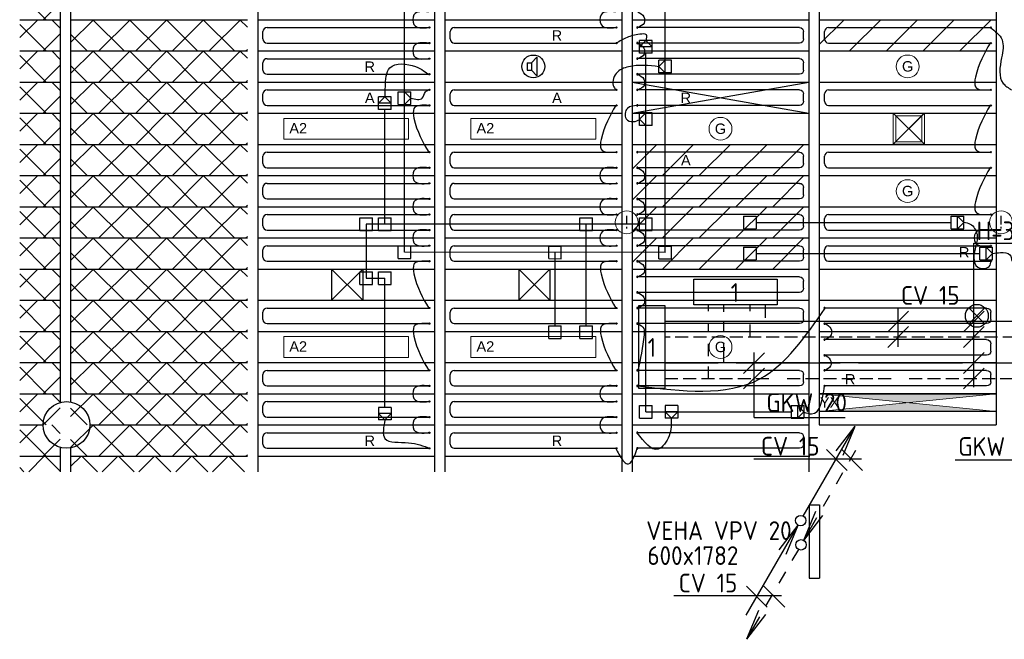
# Model space of a CAD drawing. Extents: x 51386 to 237147, y -567529 to -237881.
# Tile 13 of 16: x 109630 to 119099, y -248702 to -242739. Entities that reach past the tile are written whole.
import ezdxf

# ---------------------------------------------------------------- set-up
doc = ezdxf.new("R2010")
doc.units = 0
doc.header["$LTSCALE"] = 25
for name, pattern in [('2322105', [47, 40, -7]), ('2322106', [47, 5, -2, 5, -2, 5, -2, 5, -2, 5, -2, 5, -7]), ('2322107', [2000, 1000, 1000]), ('2322108', [7, 5, -2])]:
    doc.linetypes.add(name, pattern=pattern)
for name, color, linetype in [('60', 7, 'CONTINUOUS'), ('60-CV', 3, 'CONTINUOUS'), ('60-TXT', 1, 'CONTINUOUS'), ('7KADERHALMOS', 2, 'CONTINUOUS'), ('KP-achterhout', 1, 'CONTINUOUS'), ('KP-bandraster', 5, 'CONTINUOUS'), ('KP-koppelingen', 6, 'CONTINUOUS'), ('KP-leidingen(aanvoer)', 5, 'CONTINUOUS'), ('KP-leidingen(retour)', 1, 'CONTINUOUS'), ('KP-Lucht aanvoer', 6, 'CONTINUOUS'), ('KP-Melders', 3, 'CONTINUOUS'), ('KP-panelen', 1, 'CONTINUOUS'), ('KP-registers', 4, 'CONTINUOUS'), ('KP-slangen', 7, 'CONTINUOUS'), ('KP-tekst', 7, 'CONTINUOUS'), ('SYM-W', 7, 'CONTINUOUS'), ('WL5501--', 130, 'CONTINUOUS'), ('WL5501--_GKW-A', 4, 'CONTINUOUS'), ('WL5502--', 130, 'CONTINUOUS'), ('WL561---_AANVOER', 10, 'CONTINUOUS'), ('WL561---_RETOUR', 10, 'CONTINUOUS')]:
    doc.layers.add(name, color=color, linetype=linetype)
for name, color, linetype, lineweight in [('KP-Aluminium', 8, 'CONTINUOUS', 18), ('KP-Lucht retour', 3, 'CONTINUOUS', 18), ('KP-Registers-nieuw', 3, 'CONTINUOUS', 25), ('KP-Verlichting', 2, 'CONTINUOUS', 18)]:
    doc.layers.add(name, color=color, linetype=linetype, lineweight=lineweight)
doc.styles.add('arial', font='ARIAL.TTF')
doc.styles.add('Cofely vet', font='tahomabd.TTF')
doc.styles.add('ISO', font='ISO.SHX')

# ---------------------------------------------------------------- blocks, each defined once
blk = doc.blocks.new('Register A')
at = {"layer": 'KP-registers', "linetype": 'Continuous'}
for p, q in [((90, 225), (1644, 225)), ((50, 115), (50, 185)), ((90, 75), (1644, 75))]:
    blk.add_line(p, q, dxfattribs=at)
for centre in [(1650, 225), (1650, 75)]:
    blk.add_circle(centre, 6, dxfattribs=at)
for centre, start, end in [((90, 185), 90, 180), ((90, 115), 180, 270)]:
    blk.add_arc(centre, 40, start, end, dxfattribs=at)
blk = doc.blocks.new('A$C707E4CAF')
at = {"layer": 'KP-Verlichting', "linetype": 'Continuous'}
h = blk.add_hatch(color=256, dxfattribs=at)
h.dxf.hatch_style = 1
h.paths.add_polyline_path([(0, 0), (850, -85), (1700, 0)])
h.paths.add_polyline_path([(1700, -170), (850, -85), (0, -170)])
at = {"layer": 'KP-panelen', "linetype": 'Continuous'}
for p, q in [((1700, 0), (0, 0)), ((1700, 0), (0, 0)), ((1700, -170), (0, -170)), ((1700, -170), (0, -170))]:
    blk.add_line(p, q, dxfattribs=at)
at = {"layer": 'KP-Verlichting', "linetype": 'Continuous'}
for p, q in [((0, 0), (1700, -170)), ((0, 0), (1700, -170)), ((0, 0), (0, -170)), ((0, -170), (1700, 0)), ((0, -170), (1700, 0)), ((1700, 0), (1700, -170))]:
    blk.add_line(p, q, dxfattribs=at)
at = {"layer": 'KP-Verlichting', "linetype": 'Continuous', "insert": (99.6, -83.6), "char_height": 100, "attachment_point": 5, "style": 'arial'}
blk.add_mtext('\\A1;YX', dxfattribs=at)
blk = doc.blocks.new('005')
at = {"layer": '60', "color": 1, "linetype": 'Continuous'}
for p, q in [((-2.083, -2.822), (-0.25, -0.433)), ((-1.5, -2.598), (-0.25, -0.433)), ((-1.402, -3.215), (-0.25, -0.433)), ((-2.75, -4.763), (-2.125, -3.681)), ((-4, -6.928), (-3.375, -5.846)), ((-5.25, -9.093), (-4.625, -8.011))]:
    blk.add_line(p, q, dxfattribs=at)
blk.add_circle((0, 0), 0.5, dxfattribs=at)
blk = doc.blocks.new('001')
at = {"layer": '60', "color": 1, "linetype": 'Continuous'}
for p in [(0.25, 0.433), (3.417, 6.704), (4.098, 6.311)]:
    blk.add_line(p, (5.25, 9.093), dxfattribs=at)
blk.add_circle((0, 0), 0.5, dxfattribs=at)
blk = doc.blocks.new('004')
at = {"layer": '60', "color": 1, "linetype": 'Continuous'}
for p, q in [((3.417, 6.704), (5.25, 9.093)), ((4, 6.928), (5.25, 9.093)), ((4.098, 6.311), (5.25, 9.093)), ((2.75, 4.763), (3.375, 5.846)), ((1.5, 2.598), (2.125, 3.681)), ((0.25, 0.433), (0.875, 1.516))]:
    blk.add_line(p, q, dxfattribs=at)
blk.add_circle((0, 0), 0.5, dxfattribs=at)
blk = doc.blocks.new('002')
at = {"layer": '60', "color": 1, "linetype": 'Continuous'}
for p in [(-5.25, -9.093), (-2.083, -2.822), (-1.402, -3.215)]:
    blk.add_line(p, (-0.25, -0.433), dxfattribs=at)
blk.add_circle((0, 0), 0.5, dxfattribs=at)

msp = doc.modelspace()

# ---------------------------------------------------------------- hatches: boundary and pattern name
at = {"layer": 'KP-achterhout', "linetype": 'Continuous'}
h = msp.add_hatch(dxfattribs=at)
h.set_pattern_fill('ANSI31', color=256, scale=2000, style=0)
h.set_pattern_definition([(45, (-32247.88, 32426.83), (-176.7767, 176.7767), [])])
h.paths.add_polyline_path([(119019.6, -242738.7), (117319.6, -242738.7), (117319.6, -243038.7), (119019.6, -243038.7)])
h = msp.add_hatch(dxfattribs=at)
h.set_pattern_fill('ANSI31', color=256, scale=2000, style=0)
h.set_pattern_definition([(45, (-34047.88, 31226.83), (-176.7767, 176.7767), [])])
h.paths.add_polyline_path([(117219.6, -243938.7), (115519.6, -243938.7), (115519.6, -244238.7), (117219.6, -244238.7)])
h = msp.add_hatch(dxfattribs=at)
h.set_pattern_fill('ANSI31', color=256, scale=2000, style=0)
h.set_pattern_definition([(45, (-34047.88, 30926.83), (-176.7767, 176.7767), [])])
h.paths.add_polyline_path([(117219.6, -244238.7), (115519.6, -244238.7), (115519.6, -244538.7), (117219.6, -244538.7)])
h = msp.add_hatch(dxfattribs=at)
h.set_pattern_fill('ANSI31', color=256, scale=2000, style=0)
h.set_pattern_definition([(45, (-34047.88, 30626.83), (-176.7767, 176.7767), [])])
h.paths.add_polyline_path([(117219.6, -244538.7), (115519.6, -244538.7), (115519.6, -244838.7), (117219.6, -244838.7)])
h = msp.add_hatch(dxfattribs=at)
h.set_pattern_fill('ANSI31', color=256, scale=2000, style=0)
h.set_pattern_definition([(45, (-34047.88, 30326.83), (-176.7767, 176.7767), [])])
h.paths.add_polyline_path([(117219.6, -244838.7), (115519.6, -244838.7), (115519.6, -245138.7), (117219.6, -245138.7)])
at = {"layer": 'KP-Aluminium', "linetype": 'Continuous'}
h = msp.add_hatch(dxfattribs=at)
h.set_pattern_fill('ANSI37', color=256, scale=2000, style=0)
h.set_pattern_definition([(45, (-34026.4, 1226.83), (-176.7767, 176.7767), []), (135, (-34026.4, 1226.83), (-176.7767, -176.7767), [])])
h.paths.add_polyline_path([(110019.6, -242438.7), (109629.6, -242438.7), (109629.6, -242738.7), (110019.6, -242738.7)])
h = msp.add_hatch(dxfattribs=at)
h.set_pattern_fill('ANSI37', color=256, scale=2000, style=0)
h.set_pattern_definition([(45, (-34026.4, 926.83), (-176.7767, 176.7767), []), (135, (-34026.4, 926.83), (-176.7767, -176.7767), [])])
h.paths.add_polyline_path([(110019.6, -242738.7), (109629.6, -242738.7), (109629.6, -243038.7), (110019.6, -243038.7)])
h = msp.add_hatch(dxfattribs=at)
h.set_pattern_fill('ANSI37', color=256, scale=2000, style=0)
h.set_pattern_definition([(45, (-37626.4, 326.83), (-176.7767, 176.7767), []), (135, (-37626.4, 326.83), (-176.7767, -176.7767), [])])
h.paths.add_polyline_path([(111819.6, -242738.7), (110119.6, -242738.7), (110119.6, -243038.7), (111819.6, -243038.7)])
h = msp.add_hatch(dxfattribs=at)
h.set_pattern_fill('ANSI37', color=256, scale=2000, style=0)
h.set_pattern_definition([(45, (-34026.4, 626.83), (-176.7767, 176.7767), []), (135, (-34026.4, 626.83), (-176.7767, -176.7767), [])])
h.paths.add_polyline_path([(110019.6, -243038.7), (109629.6, -243038.7), (109629.6, -243338.7), (110019.6, -243338.7)])
h = msp.add_hatch(dxfattribs=at)
h.set_pattern_fill('ANSI37', color=256, scale=2000, style=0)
h.set_pattern_definition([(45, (-37626.4, 26.83), (-176.7767, 176.7767), []), (135, (-37626.4, 26.83), (-176.7767, -176.7767), [])])
h.paths.add_polyline_path([(111819.6, -243038.7), (110119.6, -243038.7), (110119.6, -243338.7), (111819.6, -243338.7)])
h = msp.add_hatch(dxfattribs=at)
h.set_pattern_fill('ANSI37', color=256, scale=2000, style=0)
h.set_pattern_definition([(45, (-34026.4, 326.83), (-176.7767, 176.7767), []), (135, (-34026.4, 326.83), (-176.7767, -176.7767), [])])
h.paths.add_polyline_path([(110019.6, -243338.7), (109629.6, -243338.7), (109629.6, -243638.7), (110019.6, -243638.7)])
h = msp.add_hatch(dxfattribs=at)
h.set_pattern_fill('ANSI37', color=256, scale=2000, style=0)
h.set_pattern_definition([(45, (-37626.4, -273.17), (-176.7767, 176.7767), []), (135, (-37626.4, -273.17), (-176.7767, -176.7767), [])])
h.paths.add_polyline_path([(111819.6, -243338.7), (110119.6, -243338.7), (110119.6, -243638.7), (111819.6, -243638.7)])
h = msp.add_hatch(dxfattribs=at)
h.set_pattern_fill('ANSI37', color=256, scale=2000, style=0)
h.set_pattern_definition([(45, (-34026.4, 26.83), (-176.7767, 176.7767), []), (135, (-34026.4, 26.83), (-176.7767, -176.7767), [])])
h.paths.add_polyline_path([(110019.6, -243638.7), (109629.6, -243638.7), (109629.6, -243938.7), (110019.6, -243938.7)])
h = msp.add_hatch(dxfattribs=at)
h.set_pattern_fill('ANSI37', color=256, scale=2000, style=0)
h.set_pattern_definition([(45, (-37626.4, -573.17), (-176.7767, 176.7767), []), (135, (-37626.4, -573.17), (-176.7767, -176.7767), [])])
h.paths.add_polyline_path([(111819.6, -243638.7), (110119.6, -243638.7), (110119.6, -243938.7), (111819.6, -243938.7)])
h = msp.add_hatch(dxfattribs=at)
h.set_pattern_fill('ANSI37', color=256, scale=2000, style=0)
h.set_pattern_definition([(45, (-34026.4, -273.17), (-176.7767, 176.7767), []), (135, (-34026.4, -273.17), (-176.7767, -176.7767), [])])
h.paths.add_polyline_path([(110019.6, -243938.7), (109629.6, -243938.7), (109629.6, -244238.7), (110019.6, -244238.7)])
h = msp.add_hatch(dxfattribs=at)
h.set_pattern_fill('ANSI37', color=256, scale=2000, style=0)
h.set_pattern_definition([(45, (-37626.4, -873.17), (-176.7767, 176.7767), []), (135, (-37626.4, -873.17), (-176.7767, -176.7767), [])])
h.paths.add_polyline_path([(111819.6, -243938.7), (110119.6, -243938.7), (110119.6, -244238.7), (111819.6, -244238.7)])
h = msp.add_hatch(dxfattribs=at)
h.set_pattern_fill('ANSI37', color=256, scale=2000, style=0)
h.set_pattern_definition([(45, (-34026.4, -573.17), (-176.7767, 176.7767), []), (135, (-34026.4, -573.17), (-176.7767, -176.7767), [])])
h.paths.add_polyline_path([(110019.6, -244238.7), (109629.6, -244238.7), (109629.6, -244538.7), (110019.6, -244538.7)])
h = msp.add_hatch(dxfattribs=at)
h.set_pattern_fill('ANSI37', color=256, scale=2000, style=0)
h.set_pattern_definition([(45, (-37626.4, -1173.17), (-176.7767, 176.7767), []), (135, (-37626.4, -1173.17), (-176.7767, -176.7767), [])])
h.paths.add_polyline_path([(111819.6, -244238.7), (110119.6, -244238.7), (110119.6, -244538.7), (111819.6, -244538.7)])
h = msp.add_hatch(dxfattribs=at)
h.set_pattern_fill('ANSI37', color=256, scale=2000, style=0)
h.set_pattern_definition([(45, (-34026.4, -873.17), (-176.7767, 176.7767), []), (135, (-34026.4, -873.17), (-176.7767, -176.7767), [])])
h.paths.add_polyline_path([(110019.6, -244538.7), (109629.6, -244538.7), (109629.6, -244838.7), (110019.6, -244838.7)])
h = msp.add_hatch(dxfattribs=at)
h.set_pattern_fill('ANSI37', color=256, scale=2000, style=0)
h.set_pattern_definition([(45, (-37626.4, -1473.17), (-176.7767, 176.7767), []), (135, (-37626.4, -1473.17), (-176.7767, -176.7767), [])])
h.paths.add_polyline_path([(111819.6, -244538.7), (110119.6, -244538.7), (110119.6, -244838.7), (111819.6, -244838.7)])
h = msp.add_hatch(dxfattribs=at)
h.set_pattern_fill('ANSI37', color=256, scale=2000, style=0)
h.set_pattern_definition([(45, (-34026.4, -1173.17), (-176.7767, 176.7767), []), (135, (-34026.4, -1173.17), (-176.7767, -176.7767), [])])
h.paths.add_polyline_path([(110019.6, -244838.7), (109629.6, -244838.7), (109629.6, -245138.7), (110019.6, -245138.7)])
h = msp.add_hatch(dxfattribs=at)
h.set_pattern_fill('ANSI37', color=256, scale=2000, style=0)
h.set_pattern_definition([(45, (-37626.4, -1773.17), (-176.7767, 176.7767), []), (135, (-37626.4, -1773.17), (-176.7767, -176.7767), [])])
h.paths.add_polyline_path([(111819.6, -244838.7), (110119.6, -244838.7), (110119.6, -245138.7), (111819.6, -245138.7)])
h = msp.add_hatch(dxfattribs=at)
h.set_pattern_fill('ANSI37', color=256, scale=2000, style=0)
h.set_pattern_definition([(45, (-34026.4, -1473.17), (-176.7767, 176.7767), []), (135, (-34026.4, -1473.17), (-176.7767, -176.7767), [])])
h.paths.add_polyline_path([(110019.6, -245138.7), (109629.6, -245138.7), (109629.6, -245438.7), (110019.6, -245438.7)])
h = msp.add_hatch(dxfattribs=at)
h.set_pattern_fill('ANSI37', color=256, scale=2000, style=0)
h.set_pattern_definition([(45, (-37626.4, -2073.17), (-176.7767, 176.7767), []), (135, (-37626.4, -2073.17), (-176.7767, -176.7767), [])])
h.paths.add_polyline_path([(111819.6, -245138.7), (110119.6, -245138.7), (110119.6, -245438.7), (111819.6, -245438.7)])
h = msp.add_hatch(dxfattribs=at)
h.set_pattern_fill('ANSI37', color=256, scale=2000, style=0)
h.set_pattern_definition([(45, (-34026.4, -1773.17), (-176.7767, 176.7767), []), (135, (-34026.4, -1773.17), (-176.7767, -176.7767), [])])
h.paths.add_polyline_path([(110019.6, -245438.7), (109629.6, -245438.7), (109629.6, -245738.7), (110019.6, -245738.7)])
h = msp.add_hatch(dxfattribs=at)
h.set_pattern_fill('ANSI37', color=256, scale=2000, style=0)
h.set_pattern_definition([(45, (-37626.4, -2373.17), (-176.7767, 176.7767), []), (135, (-37626.4, -2373.17), (-176.7767, -176.7767), [])])
h.paths.add_polyline_path([(111819.6, -245438.7), (110119.6, -245438.7), (110119.6, -245738.7), (111819.6, -245738.7)])
h = msp.add_hatch(dxfattribs=at)
h.set_pattern_fill('ANSI37', color=256, scale=2000, style=0)
h.set_pattern_definition([(45, (-34026.4, -2073.17), (-176.7767, 176.7767), []), (135, (-34026.4, -2073.17), (-176.7767, -176.7767), [])])
h.paths.add_polyline_path([(110019.6, -245738.7), (109629.6, -245738.7), (109629.6, -246038.7), (110019.6, -246038.7)])
h = msp.add_hatch(dxfattribs=at)
h.set_pattern_fill('ANSI37', color=256, scale=2000, style=0)
h.set_pattern_definition([(45, (-37626.4, -2673.17), (-176.7767, 176.7767), []), (135, (-37626.4, -2673.17), (-176.7767, -176.7767), [])])
h.paths.add_polyline_path([(111819.6, -245738.7), (110119.6, -245738.7), (110119.6, -246038.7), (111819.6, -246038.7)])
h = msp.add_hatch(dxfattribs=at)
h.set_pattern_fill('ANSI37', color=256, scale=2000, style=0)
h.set_pattern_definition([(45, (-34026.4, -2373.17), (-176.7767, 176.7767), []), (135, (-34026.4, -2373.17), (-176.7767, -176.7767), [])])
h.paths.add_polyline_path([(110019.6, -246038.7), (109629.6, -246038.7), (109629.6, -246338.7), (110019.6, -246338.7)])
h = msp.add_hatch(dxfattribs=at)
h.set_pattern_fill('ANSI37', color=256, scale=2000, style=0)
h.set_pattern_definition([(45, (-37626.4, -2973.17), (-176.7767, 176.7767), []), (135, (-37626.4, -2973.17), (-176.7767, -176.7767), [])])
h.paths.add_polyline_path([(111819.6, -246038.7), (110119.6, -246038.7), (110119.6, -246338.7), (111819.6, -246338.7)])
h = msp.add_hatch(dxfattribs=at)
h.set_pattern_fill('ANSI37', color=256, scale=2000, style=0)
h.set_pattern_definition([(45, (-34026.4, -2673.17), (-176.7767, 176.7767), []), (135, (-34026.4, -2673.17), (-176.7767, -176.7767), [])])
h.paths.add_polyline_path([(110019.6, -246338.7), (109629.6, -246338.7), (109629.6, -246638.7), (110019.6, -246638.7)])
h = msp.add_hatch(dxfattribs=at)
h.set_pattern_fill('ANSI37', color=256, scale=2000, style=0)
h.set_pattern_definition([(45, (-37626.4, -3273.17), (-176.7767, 176.7767), []), (135, (-37626.4, -3273.17), (-176.7767, -176.7767), [])])
h.paths.add_polyline_path([(111819.6, -246338.7), (110119.6, -246338.7), (110119.6, -246638.7), (111819.6, -246638.7)])
h = msp.add_hatch(dxfattribs=at)
h.set_pattern_fill('ANSI37', color=256, scale=2000, style=0)
h.set_pattern_definition([(45, (-34026.4, -2973.17), (-176.7767, 176.7767), []), (135, (-34026.4, -2973.17), (-176.7767, -176.7767), [])])
h.paths.add_polyline_path([(110019.6, -246638.7), (109629.6, -246638.7), (109629.6, -246938.7), (110019.6, -246938.7)])
h = msp.add_hatch(dxfattribs=at)
h.set_pattern_fill('ANSI37', color=256, scale=2000, style=0)
h.set_pattern_definition([(45, (-37626.4, -3573.17), (-176.7767, 176.7767), []), (135, (-37626.4, -3573.17), (-176.7767, -176.7767), [])])
h.paths.add_polyline_path([(111819.6, -246638.7), (110119.6, -246638.7), (110119.6, -246938.7), (111819.6, -246938.7)])
h = msp.add_hatch(dxfattribs=at)
h.set_pattern_fill('ANSI37', color=256, scale=2000, style=0)
h.set_pattern_definition([(45, (-34026.4, 3026.83), (-176.7767, 176.7767), []), (135, (-34026.4, 3026.83), (-176.7767, -176.7767), [])])
h.paths.add_polyline_path([(110019.6, -246938.7), (109629.6, -246938.7), (109629.6, -247088.7), (110019.6, -247088.7)])
h.paths.add_polyline_path([(111819.6, -246938.7), (110119.6, -246938.7), (110119.6, -247089.1), (111819.6, -247089.1)])

# ---------------------------------------------------------------- linework, layer by layer
at = {"layer": '60', "color": 2, "linetype": 'Continuous'}
for p, q in [((117222, -247406.3), (117222, -248113.5)), ((117322, -247406.3), (117322, -248113.5))]:
    msp.add_line(p, q, dxfattribs=at)
at = {"layer": '60-CV', "color": 7}
for p, q in [((118805.9, -244889.9), (119903.8, -244889.9)), ((118805.9, -246274.2), (118805.9, -244889.9)), ((118177.6, -245543), (117977.6, -245743)), ((118077.6, -245511), (118746.7, -245511)), ((118077.6, -245887.5), (118077.6, -245511)), ((118905.9, -245543), (118705.9, -245743)), ((118177.6, -245693), (117977.6, -245893)), ((118905.9, -245693), (118705.9, -245893)), ((116691.3, -246964.4), (117726.7, -246964.4)), ((117388.4, -246875.9), (117588.4, -247075.9)), ((117536.5, -246875.9), (117736.5, -247075.9)), ((116618.8, -248191.1), (116818.8, -248391.1)), ((116787.2, -248191.1), (116987.2, -248391.1)), ((115921.8, -248279.6), (116957.2, -248279.6))]:
    msp.add_line(p, q, dxfattribs=at)
at = {"layer": '7KADERHALMOS', "linetype": 'Continuous'}
for p, q in [((117222, -247406.3), (117322, -247406.3)), ((117222, -248113.5), (117322, -248113.5))]:
    msp.add_line(p, q, dxfattribs=at)
at = {"layer": 'KP-achterhout', "linetype": 'Continuous'}
for p, q in [((115519.6, -243638.7), (117219.6, -243338.7)), ((115519.6, -243338.9), (117219.6, -243638.7))]:
    msp.add_line(p, q, dxfattribs=at)
at = {"layer": 'KP-bandraster', "linetype": 'Continuous'}
for p, q in [((111919.6, -239588.7), (111919.6, -247089.1)), ((113619.6, -239588.7), (113619.6, -247089.1)), ((113719.6, -239588.7), (113719.6, -247089.1)), ((115419.6, -239588.7), (115419.6, -247089.1)), ((115519.6, -239588.7), (115519.6, -247089.1)), ((119019.6, -239588.7), (119019.6, -246638.7)), ((110019.6, -240255.5), (110019.6, -246421.8)), ((110119.6, -240260.1), (110119.6, -246417.3)), ((117219.6, -240255.5), (117219.6, -247088.7)), ((117319.6, -240260.1), (117319.6, -246638.7)), ((110019.6, -246855.5), (110019.6, -247088.7)), ((110119.6, -246860.1), (110119.6, -247089.1))]:
    msp.add_line(p, q, dxfattribs=at)
msp.add_circle((110079.6, -246638.7), 225, dxfattribs=at)
at = {"layer": 'KP-koppelingen', "linetype": 'Continuous'}
for p, q in [((115590, -243059.9), (115590, -242938.3)), ((115711.7, -242938.3), (115590, -242938.3)), ((115590, -242999.1), (115650.9, -242938.3)), ((115650.9, -242938.3), (115711.7, -242999.1)), ((115711.7, -243059.9), (115711.7, -242938.3)), ((115711.7, -242999.1), (115590, -242999.1)), ((115711.7, -243059.9), (115590, -243059.9)), ((115898.9, -243127.7), (115777.2, -243127.7)), ((115777.2, -243249.3), (115777.2, -243127.7)), ((115838, -243127.7), (115777.2, -243188.5)), ((115838, -243249.3), (115838, -243127.7)), ((115898.8, -243249.3), (115898.9, -243127.7)), ((115777.2, -243188.5), (115838, -243249.3)), ((115898.8, -243249.3), (115777.2, -243249.3)), ((113269.1, -243553.5), (113269.1, -243431.9)), ((113269.1, -243431.9), (113390.7, -243431.9)), ((113329.9, -243553.5), (113329.9, -243431.9)), ((113329.9, -243431.9), (113390.7, -243492.7)), ((113390.7, -243553.5), (113390.7, -243431.9)), ((113081.9, -243601.8), (113081.9, -243480.1)), ((113203.6, -243480.2), (113081.9, -243480.1)), ((113081.9, -243541), (113142.7, -243480.2)), ((113203.5, -243541), (113081.9, -243541)), ((113142.7, -243480.2), (113203.5, -243541)), ((113203.5, -243601.8), (113203.6, -243480.2)), ((113269.1, -243553.5), (113390.7, -243553.5)), ((113390.7, -243492.7), (113329.9, -243553.5)), ((113203.5, -243601.8), (113081.9, -243601.8)), ((115711.7, -243635.6), (115590, -243635.6)), ((115590, -243757.2), (115590, -243635.6)), ((115650.8, -243635.6), (115590, -243696.4)), ((115650.8, -243757.2), (115650.8, -243635.6)), ((115711.6, -243757.2), (115711.7, -243635.6)), ((115590, -243696.4), (115650.8, -243757.2)), ((115711.6, -243757.2), (115590, -243757.2)), ((112900.1, -244766.7), (112900.1, -244645)), ((112900.1, -244645), (113021.8, -244645.1)), ((113021.8, -244766.7), (113021.8, -244645.1)), ((113081.9, -244766.7), (113081.9, -244645.1)), ((113081.9, -244645.1), (113203.5, -244645.1)), ((113203.5, -244766.7), (113203.5, -244645.1)), ((115016.4, -244766.9), (115016.4, -244645.3)), ((115016.4, -244645.3), (115138.1, -244645.3)), ((115138.1, -244766.9), (115138.1, -244645.3)), ((115590, -244767), (115590, -244645.3)), ((115590, -244645.3), (115711.7, -244645.3)), ((115711.6, -244767), (115711.7, -244645.3)), ((116591.8, -244628.4), (116713.4, -244628.4)), ((116591.8, -244628.4), (116591.8, -244750.1)), ((116713.4, -244628.4), (116713.4, -244750.1)), ((118587.8, -244750.1), (118587.8, -244628.4)), ((118587.8, -244628.4), (118709.4, -244628.4)), ((118648.6, -244750.1), (118648.6, -244628.4)), ((118648.6, -244628.4), (118709.4, -244689.2)), ((118709.4, -244689.2), (118648.6, -244750.1)), ((118709.4, -244750), (118709.4, -244628.4)), ((112900.1, -244766.7), (113021.8, -244766.7)), ((113081.9, -244766.7), (113203.5, -244766.7)), ((115016.4, -244766.9), (115138.1, -244766.9)), ((115590, -244767), (115711.6, -244767)), ((116591.8, -244750.1), (116713.4, -244750.1)), ((118587.8, -244750.1), (118709.4, -244750)), ((113269.1, -245038.3), (113269.1, -244916.7)), ((113269.1, -244916.7), (113390.7, -244916.7)), ((113390.7, -245038.3), (113390.7, -244916.7)), ((114717.3, -245038.6), (114717.3, -244917)), ((114717.3, -244917), (114838.9, -244917)), ((114838.9, -245038.7), (114838.9, -244917)), ((115777.2, -245038.7), (115777.2, -244917.1)), ((115777.2, -244917.1), (115898.9, -244917.1)), ((115898.8, -245038.8), (115898.9, -244917.1)), ((116591.8, -244927.5), (116713.4, -244927.5)), ((116591.8, -244927.5), (116591.8, -245049.2)), ((116713.4, -244927.5), (116713.4, -245049.2)), ((118864.5, -245049.2), (118864.5, -244927.5)), ((118864.5, -244927.5), (118986.1, -244927.5)), ((118925.3, -245049.2), (118925.3, -244927.5)), ((118925.3, -244927.5), (118986.1, -244988.3)), ((118986.1, -245049.2), (118986.1, -244927.5)), ((113269.1, -245038.3), (113390.7, -245038.3)), ((114717.3, -245038.6), (114838.9, -245038.7)), ((115777.2, -245038.7), (115898.8, -245038.8)), ((116591.8, -245049.2), (116713.4, -245049.2)), ((118864.5, -245049.2), (118986.1, -245049.2)), ((118986.1, -244988.3), (118925.3, -245049.2)), ((112900.1, -245286.4), (112900.1, -245164.7)), ((112900.1, -245164.7), (113021.8, -245164.7)), ((113021.8, -245286.4), (113021.8, -245164.7)), ((113081.9, -245286.4), (113081.9, -245164.7)), ((113081.9, -245164.7), (113203.5, -245164.7)), ((113203.5, -245286.4), (113203.5, -245164.7)), ((112900.1, -245286.4), (113021.8, -245286.4)), ((113081.9, -245286.4), (113203.5, -245286.4)), ((114717.3, -245808.2), (114717.3, -245686.6)), ((114717.3, -245686.6), (114838.9, -245686.6)), ((114838.9, -245808.2), (114838.9, -245686.6)), ((115016.4, -245808.2), (115016.4, -245686.6)), ((115016.4, -245686.6), (115138.1, -245686.6)), ((115138.1, -245808.2), (115138.1, -245686.6)), ((114717.3, -245808.2), (114838.9, -245808.2)), ((115016.4, -245808.2), (115138.1, -245808.2)), ((113203.5, -246469.5), (113081.9, -246469.5)), ((113081.9, -246469.5), (113081.9, -246591.1)), ((113203.5, -246469.5), (113203.5, -246591.1)), ((115590, -246572.5), (115590, -246450.8)), ((115590, -246450.8), (115711.7, -246450.8)), ((115711.6, -246572.5), (115711.7, -246450.8)), ((115836.7, -246450.8), (115836.6, -246572.5)), ((115958.3, -246450.8), (115836.7, -246450.8)), ((115958.3, -246450.8), (115958.3, -246572.5)), ((117049.4, -246450.8), (117049.3, -246572.5)), ((117049.4, -246450.8), (117171, -246450.9)), ((117110.2, -246450.8), (117110.1, -246572.5)), ((117171, -246511.7), (117110.2, -246450.8)), ((117171, -246450.9), (117171, -246572.5)), ((113203.5, -246530.3), (113081.9, -246530.3)), ((113081.9, -246530.3), (113142.7, -246591.1)), ((113203.5, -246591.1), (113081.9, -246591.1)), ((113142.7, -246591.1), (113203.5, -246530.3)), ((115590, -246572.5), (115711.6, -246572.5)), ((115958.3, -246572.5), (115836.6, -246572.5)), ((115958.3, -246511.7), (115836.7, -246511.6)), ((115836.7, -246511.6), (115897.5, -246572.5)), ((115897.5, -246572.5), (115958.3, -246511.7)), ((117049.3, -246572.5), (117171, -246572.5)), ((117110.1, -246572.5), (117171, -246511.7))]:
    msp.add_line(p, q, dxfattribs=at)
at = {"layer": 'KP-leidingen(aanvoer)', "linetype": 'Continuous'}
for p, q in [((115838, -244977.9), (115838, -240111)), ((113329.9, -244977.7), (113329.9, -240192.9)), ((115838, -244977.9), (113329.9, -244977.7)), ((114778.1, -245686.6), (114778.1, -244977.8)), ((116713.4, -244988.4), (118864.5, -244988.4))]:
    msp.add_line(p, q, dxfattribs=at)
at = {"layer": 'KP-leidingen(retour)', "linetype": 'Continuous'}
for p, q in [((115650.8, -246511.7), (115650.8, -243059.9)), ((113142.7, -244705.9), (113142.7, -243601.8)), ((116713.4, -244689.2), (118587.8, -244689.2)), ((115650.8, -244706.1), (112960.9, -244705.9)), ((112960.9, -244705.9), (112960.9, -245225.6)), ((115077.2, -245686.6), (115077.2, -244706.1)), ((112960.9, -245225.6), (113142.7, -245225.6)), ((113142.7, -246469.5), (113142.7, -245225.6)), ((115650.8, -246511.7), (117049.3, -246511.7))]:
    msp.add_line(p, q, dxfattribs=at)
at = {"layer": 'KP-Lucht aanvoer', "linetype": 'Continuous'}
for p, q in [((112629.6, -245138.7), (112629.6, -245438.7)), ((112629.6, -245138.7), (112929.6, -245138.7)), ((112929.6, -245138.7), (112629.6, -245438.7)), ((112929.6, -245438.7), (112629.6, -245138.7)), ((112929.6, -245138.7), (112929.6, -245438.7)), ((114429.5, -245138.7), (114429.5, -245438.7)), ((114429.5, -245138.7), (114729.5, -245138.7)), ((114729.5, -245138.7), (114429.5, -245438.7)), ((114729.5, -245438.7), (114429.5, -245138.7)), ((114729.5, -245138.7), (114729.5, -245438.7)), ((112629.6, -245438.7), (112929.6, -245438.7)), ((114429.5, -245438.7), (114729.5, -245438.7))]:
    msp.add_line(p, q, dxfattribs=at)
at = {"layer": 'KP-Lucht retour', "linetype": 'Continuous'}
for p, q in [((118030.6, -243637.7), (118330.6, -243637.7)), ((118030.6, -243637.7), (118030.6, -243937.7)), ((118030.6, -243937.7), (118330.6, -243637.7)), ((118030.6, -243637.7), (118330.6, -243937.7)), ((118031.6, -243936.7), (118329.6, -243638.7)), ((118330.6, -243637.7), (118330.6, -243937.7)), ((118055.6, -243662.7), (118055.6, -243912.7)), ((118055.6, -243662.7), (118305.6, -243662.7)), ((118305.6, -243662.7), (118305.6, -243912.7)), ((118030.6, -243937.7), (118330.6, -243937.7)), ((118055.6, -243912.7), (118305.6, -243912.7))]:
    msp.add_line(p, q, dxfattribs=at)
at = {"layer": 'KP-Melders', "linetype": 'Continuous'}
for p, q in [((114509.8, -243154.5), (114552.8, -243154.5)), ((114509.8, -243154.5), (114509.8, -243224.5)), ((114552.8, -243154.5), (114604.8, -243099.1)), ((114552.8, -243154.5), (114552.8, -243224.5)), ((114604.8, -243099.1), (114604.8, -243279.8)), ((114509.8, -243224.5), (114552.8, -243224.5)), ((114509.8, -243224.5), (114552.8, -243224.5)), ((114552.8, -243224.5), (114604.8, -243279.8)), ((118757.7, -245666.5), (118913.2, -245510.9)), ((118757.7, -245510.9), (118913.2, -245666.5))]:
    msp.add_line(p, q, dxfattribs=at)
for centre in [(114569.6, -243188.9), (118835.4, -245588.7)]:
    msp.add_circle(centre, 110, dxfattribs=at)
at = {"layer": 'KP-panelen', "linetype": 'Continuous'}
for p, q in [((109629.6, -242738.7), (110019.6, -242738.7)), ((110119.6, -242738.7), (111819.6, -242738.7)), ((111919.6, -242738.7), (113619.6, -242738.7)), ((113719.6, -242738.7), (115419.6, -242738.7)), ((115519.6, -242738.7), (117219.6, -242738.7)), ((117319.6, -242738.7), (119019.6, -242738.7)), ((109629.6, -243038.7), (110019.6, -243038.7)), ((110119.6, -243038.7), (111819.6, -243038.7)), ((111919.6, -243038.7), (113619.6, -243038.7)), ((113719.6, -243038.7), (115419.6, -243038.7)), ((115519.6, -243038.7), (117219.6, -243038.7)), ((117319.6, -243038.7), (119019.6, -243038.7)), ((109629.6, -243338.7), (110019.6, -243338.7)), ((110119.6, -243338.7), (111819.6, -243338.7)), ((111919.6, -243338.7), (113619.6, -243338.7)), ((113719.6, -243338.7), (115419.6, -243338.7)), ((115519.6, -243338.7), (117219.6, -243338.7)), ((117319.6, -243338.7), (119019.6, -243338.7)), ((109629.6, -243638.7), (110019.6, -243638.7)), ((110119.6, -243638.7), (111819.6, -243638.7)), ((111919.6, -243638.7), (113619.6, -243638.7)), ((113719.6, -243638.7), (115419.6, -243638.7)), ((115519.6, -243638.7), (117219.6, -243638.7)), ((117319.6, -243638.7), (119019.6, -243638.7)), ((109629.6, -243938.7), (110019.6, -243938.7)), ((110119.6, -243938.7), (111819.6, -243938.7)), ((111919.6, -243938.7), (113619.6, -243938.7)), ((113719.6, -243938.7), (115419.6, -243938.7)), ((115519.6, -243938.7), (117219.6, -243938.7)), ((117319.6, -243938.7), (119019.6, -243938.7)), ((109629.6, -244238.7), (110019.6, -244238.7)), ((110119.6, -244238.7), (111819.6, -244238.7)), ((111919.6, -244238.7), (113619.6, -244238.7)), ((113719.6, -244238.7), (115419.6, -244238.7)), ((115519.6, -244238.7), (117219.6, -244238.7)), ((117319.6, -244238.7), (119019.6, -244238.7)), ((109629.6, -244538.7), (110019.6, -244538.7)), ((110119.6, -244538.7), (111819.6, -244538.7)), ((111919.6, -244538.7), (113619.6, -244538.7)), ((113719.6, -244538.7), (115419.6, -244538.7)), ((115519.6, -244538.7), (117219.6, -244538.7)), ((117319.6, -244538.7), (119019.6, -244538.7)), ((109629.6, -244838.7), (110019.6, -244838.7)), ((110119.6, -244838.7), (111819.6, -244838.7)), ((111919.6, -244838.7), (113619.6, -244838.7)), ((113719.6, -244838.7), (115419.6, -244838.7)), ((115519.6, -244838.7), (117219.6, -244838.7)), ((117319.6, -244838.7), (119019.6, -244838.7)), ((109629.6, -245138.7), (110019.6, -245138.7)), ((110119.6, -245138.7), (111819.6, -245138.7)), ((111919.6, -245138.7), (113619.6, -245138.7)), ((113719.6, -245138.7), (115419.6, -245138.7)), ((115519.6, -245138.7), (117219.6, -245138.7)), ((117319.6, -245138.7), (119019.6, -245138.7)), ((109629.6, -245438.7), (110019.6, -245438.7)), ((110119.6, -245438.7), (111819.6, -245438.7)), ((111919.6, -245438.7), (113619.6, -245438.7)), ((113719.6, -245438.7), (115419.6, -245438.7)), ((115519.6, -245438.7), (117219.6, -245438.7)), ((117319.6, -245438.7), (119019.6, -245438.7)), ((109629.6, -245738.7), (110019.6, -245738.7)), ((110119.6, -245738.7), (111819.6, -245738.7)), ((111919.6, -245738.7), (113619.6, -245738.7)), ((113719.6, -245738.7), (115419.6, -245738.7)), ((115519.6, -245738.7), (117219.6, -245738.7)), ((117319.6, -245738.7), (119019.6, -245738.7)), ((109629.6, -246038.7), (110019.6, -246038.7)), ((110119.6, -246038.7), (111819.6, -246038.7)), ((111919.6, -246038.7), (113619.6, -246038.7)), ((113719.6, -246038.7), (115419.6, -246038.7)), ((115519.6, -246038.7), (117219.6, -246038.7)), ((117319.6, -246038.7), (119019.6, -246038.7)), ((109629.6, -246338.7), (110019.6, -246338.7)), ((110119.6, -246338.7), (111819.6, -246338.7)), ((111919.6, -246338.7), (113619.6, -246338.7)), ((113719.6, -246338.7), (115419.6, -246338.7)), ((115519.6, -246338.7), (117219.6, -246338.7)), ((117319.6, -246338.7), (119019.6, -246338.7)), ((109629.6, -246638.7), (109854.6, -246638.7)), ((110304.6, -246638.7), (111819.6, -246638.7)), ((111919.6, -246638.7), (113619.6, -246638.7)), ((113719.6, -246638.7), (115419.6, -246638.7)), ((115519.6, -246638.7), (117219.6, -246638.7)), ((117319.6, -246638.7), (119019.6, -246638.7)), ((109629.6, -246938.7), (110019.6, -246938.7)), ((110119.6, -246938.7), (111819.6, -246938.7)), ((111919.6, -246938.7), (113619.6, -246938.7)), ((113719.6, -246938.7), (115419.6, -246938.7)), ((115519.6, -246938.7), (117229.6, -246938.7))]:
    msp.add_line(p, q, dxfattribs=at)
at = {"layer": 'KP-slangen', "linetype": 'Continuous'}
for points in [[(113563.6, -242663.7), (113421.9, -242692.6), (113421.9, -242785.3), (113563.6, -242813.7)], [(115363.6, -242663.7), (115221.9, -242692.6), (115221.9, -242785.3), (115363.6, -242813.7)], [(115575.6, -242663.7), (115631.9, -242711.4), (115634.8, -242771), (115575.6, -242813.7)], [(115654.8, -242938.1), (115657, -242884), (115594.1, -242879.6), (115470.6, -242910), (115366.6, -242966.3)], [(118963.6, -242813.7), (119077.5, -242931.9), (119073, -243104.7), (119088.7, -243351.6), (119169.6, -243413.7)], [(113563.6, -242963.7), (113421.9, -242992.6), (113421.9, -243085.3), (113563.6, -243113.7)], [(115575.6, -242963.7), (115631.9, -243011.4), (115634.8, -243071), (115575.6, -243113.7)], [(118963.6, -242963.7), (118821.9, -243292.6), (118821.9, -243385.3), (118963.6, -243413.7)], [(113143.3, -243484), (113146.4, -243382.1), (113189.7, -243203), (113436.9, -243190.6), (113514.1, -243230.7), (113569.7, -243267.8)], [(115778.3, -243191.5), (115485.8, -243191.5), (115366.6, -243256.4), (115344.9, -243386.4), (115366.6, -243412.4)], [(115575.6, -243263.9), (115631.9, -243311.6), (115634.8, -243371.3), (115575.6, -243413.9)], [(113390.5, -243493.2), (113501.8, -243493.2), (113532.7, -243434.5), (113563.6, -243412.9)], [(113563.6, -243563.7), (113421.9, -243592.6), (113421.9, -243685.3), (113563.6, -244013.7)], [(115363.6, -243563.7), (115221.9, -243892.6), (115221.9, -243985.3), (115363.6, -244013.7)], [(115570.3, -243566.1), (115474.9, -243592.1), (115461.9, -243691.7), (115531.3, -243719.9), (115594.1, -243700.4)], [(118963.6, -243563.7), (118821.9, -243892.6), (118821.9, -243985.3), (118963.6, -244013.7)], [(113563.6, -244163.7), (113421.9, -244192.6), (113421.9, -244285.3), (113563.6, -244313.7)], [(115363.6, -244163.7), (115221.9, -244192.6), (115221.9, -244285.3), (115363.6, -244313.7)], [(115575.6, -244163.7), (115631.9, -244211.4), (115634.8, -244271), (115575.6, -244313.7)], [(118963.6, -244163.7), (118821.9, -244492.6), (118821.9, -244585.3), (118963.6, -244613.7)], [(113563.6, -244463.7), (113421.9, -244492.6), (113421.9, -244585.3), (113563.6, -244613.7)], [(115363.6, -244463.7), (115221.9, -244492.6), (115221.9, -244585.3), (115363.6, -244613.7)], [(115575.6, -244463.7), (115631.9, -244511.4), (115634.8, -244571), (115575.6, -244613.7)], [(118711.3, -244688.6), (118771.9, -244706.5), (118837, -244803.1), (118805.6, -245032), (118843.7, -245119.5), (118953.8, -245112.8), (118974, -245056.7)], [(113563.6, -244763.7), (113421.9, -244792.6), (113421.9, -244885.3), (113563.6, -244913.7)], [(115363.6, -244763.7), (115221.9, -244792.6), (115221.9, -244885.3), (115363.6, -244913.7)], [(115575.6, -244763.7), (115631.9, -244811.4), (115634.8, -244871), (115575.6, -244913.7)], [(118963.6, -244763.7), (118821.9, -244792.6), (118821.9, -244885.3), (118963.6, -244913.7)], [(118986.1, -244988.3), (119063.8, -244980.4), (119153.6, -245000.6), (119171.6, -245063.4)], [(113563.6, -245063.7), (113421.9, -245092.6), (113421.9, -245185.3), (113563.6, -245513.7)], [(115363.6, -245063.7), (115221.9, -245092.6), (115221.9, -245185.3), (115363.6, -245513.7)], [(115575.6, -245063.7), (115631.9, -245111.4), (115634.8, -245171), (115575.6, -245213.7)], [(115575.6, -245363.7), (115631.9, -245411.4), (115634.8, -245471), (115575.6, -245513.7)], [(115575.6, -246263.7), (116747.1, -246196.3), (117375.6, -245513.7)], [(113563.6, -245663.7), (113421.9, -245692.6), (113421.9, -245785.3), (113563.6, -246113.7)], [(115363.6, -245663.7), (115221.9, -245692.6), (115221.9, -245785.3), (115363.6, -246113.7)], [(115575.6, -245663.7), (115631.9, -245711.4), (115634.8, -245771), (115575.6, -246113.7)], [(117375.6, -245663.7), (117431.9, -245711.4), (117434.8, -245771), (117369.6, -245818)], [(117369.6, -245963.7), (117425.9, -246011.4), (117428.8, -246071), (117369.6, -246113.7)], [(113563.6, -246263.7), (113421.9, -246292.6), (113421.9, -246385.3), (113563.6, -246413.7)], [(115363.6, -246263.7), (115221.9, -246292.6), (115221.9, -246385.3), (115363.6, -246413.7)], [(117169.7, -246515), (117246, -246532.3), (117369.6, -246263.7)], [(113142.7, -246591.1), (113142.7, -246769.8), (113369.1, -246810), (113576.1, -246865.6)], [(113563.6, -246563.7), (113421.9, -246592.6), (113421.9, -246685.3), (113563.6, -246713.7)], [(115363.6, -246563.7), (115221.9, -246592.6), (115221.9, -246685.4), (115363.6, -246713.7)], [(115893.8, -246573.9), (115876.5, -246743.7), (115769, -246871.9), (115569.6, -246713.7)], [(115363.6, -246863.7), (115393.2, -246921), (115472.4, -247013.8), (115569.6, -246863.7)]]:
    msp.add_spline(points, degree=3, dxfattribs=at)
at = {"layer": 'KP-Verlichting', "linetype": 'Continuous'}
for p, q in [((112169.6, -243688.7), (113369.6, -243688.7)), ((112169.6, -243688.7), (112169.6, -243888.7)), ((113369.6, -243688.7), (113369.6, -243888.7)), ((113969.6, -243688.7), (115169.6, -243688.7)), ((113969.6, -243688.7), (113969.6, -243888.7)), ((115169.6, -243688.7), (115169.6, -243888.7)), ((112169.6, -243888.7), (113369.6, -243888.7)), ((113969.6, -243888.7), (115169.6, -243888.7)), ((112169.6, -245788.7), (113369.6, -245788.7)), ((112169.6, -245788.7), (112169.6, -245988.7)), ((113369.6, -245788.7), (113369.6, -245988.7)), ((113969.6, -245788.7), (115169.6, -245788.7)), ((113969.6, -245788.7), (113969.6, -245988.7)), ((115169.6, -245788.7), (115169.6, -245988.7)), ((112169.6, -245988.7), (113369.6, -245988.7)), ((113969.6, -245988.7), (115169.6, -245988.7))]:
    msp.add_line(p, q, dxfattribs=at)
for centre in [(118169.6, -243188.7), (116369.6, -243788.7), (118169.6, -244388.7), (115467.9, -244688.7), (119067.9, -244688.7), (116369.6, -245888.7)]:
    msp.add_circle(centre, 110, dxfattribs=at)
at = {"layer": 'SYM-W', "color": 2, "linetype": 'Continuous'}
for points in [[(116913.5, -245484.4), (116113.5, -245484.4), (116113.5, -245234.4), (116913.5, -245234.4)], [(115835.8, -245488.5), (115835.8, -246288.5), (115585.8, -246288.5), (115585.8, -245488.5)]]:
    msp.add_lwpolyline(points, close=True, dxfattribs=at)
at = {"layer": 'WL5501--', "linetype": '2322105'}
for p, q in [((116403, -245549.5), (116403, -245484.4)), ((116403, -245738.3), (116403, -245649)), ((116403, -246043), (116403, -245848.1)), ((124571.3, -246043), (115835.8, -246043))]:
    msp.add_line(p, q, dxfattribs=at)
at = {"layer": 'WL5501--_GKW-A', "color": 7}
for p, q in [((116792.1, -245944.8), (116592.1, -246144.8)), ((116692.1, -246567.7), (116692.1, -245943)), ((118905.9, -245942.3), (118705.9, -246142.3)), ((116792.1, -246093), (116592.1, -246293)), ((118905.9, -246092.3), (118705.9, -246292.3)), ((116692.1, -246567.7), (117568.7, -246567.7)), ((118625.6, -246975), (119658.1, -246975))]:
    msp.add_line(p, q, dxfattribs=at)
at = {"layer": 'WL5502--', "linetype": '2322106'}
for p, q in [((116253, -245544.4), (116253, -245484.4)), ((116253, -245733.1), (116253, -245664.5)), ((116253, -245978.5), (116253, -245858.4)), ((116253, -246196), (116253, -246075.9)), ((115835.8, -246193), (124569.6, -246193))]:
    msp.add_line(p, q, dxfattribs=at)
at = {"layer": 'WL561---_AANVOER', "linetype": '2322107'}
for p, q in [((116803, -245607.5), (116803, -245484.4)), ((124810, -245643), (115835.8, -245643))]:
    msp.add_line(p, q, dxfattribs=at)
at = {"layer": 'WL561---_RETOUR', "linetype": '2322108'}
for p, q in [((116653, -245484.4), (116653, -245544.4)), ((116653, -245673.1), (116653, -245793)), ((124810, -245793), (115835.8, -245793))]:
    msp.add_line(p, q, dxfattribs=at)

# ---------------------------------------------------------------- block references
at = {"layer": 'KP-registers', "linetype": 'Continuous'}
for p in [(111919.6, -243038.7), (113719.6, -243038.7), (117319.6, -243038.7), (111919.6, -243338.9), (111919.6, -243638.7), (113719.6, -243638.7), (117319.6, -243638.7), (111919.6, -244238.7), (113719.6, -244238.7), (117319.6, -244238.7), (111919.6, -244538.7), (113719.6, -244538.7), (111919.6, -244838.7), (113719.6, -244838.7), (117319.6, -244838.7), (111919.6, -245138.7), (113719.6, -245138.7), (117319.6, -245138.7), (111919.6, -245738.7), (113719.6, -245738.7), (111919.6, -246338.7), (113719.6, -246338.7), (111919.6, -246638.7), (113719.6, -246638.7), (111919.6, -246938.7), (113719.6, -246938.7)]:
    msp.add_blockref('Register A', p, dxfattribs=at)
at = {"layer": 'KP-registers', "linetype": 'Continuous', "xscale": -1}
for p in [(117219.6, -243038.7), (117219.6, -243338.7), (117219.6, -243638.7), (117219.6, -244238.7), (117219.6, -244538.7), (117219.6, -244838.7), (117219.6, -245138.7), (117219.6, -245438.7), (117219.6, -245738.7), (119019.6, -245738.7), (119019.6, -246043), (117219.6, -246338.7), (119019.6, -246338.7), (117219.6, -246938.7)]:
    msp.add_blockref('Register A', p, dxfattribs=at)
at = {"layer": 'KP-Registers-nieuw', "linetype": 'Continuous'}
msp.add_blockref('A$C707E4CAF', (117319.6, -246338.7), dxfattribs=at)
at = {"layer": 'WL561---_AANVOER', "linetype": '2322107', "xscale": 100, "yscale": 100, "zscale": 100}
for name in ['001', '002']:
    msp.add_blockref(name, (117141, -247559.8), dxfattribs=at)
at = {"layer": 'WL561---_RETOUR', "linetype": '2322108', "xscale": 100, "yscale": 100, "zscale": 100, "rotation": 180}
for name in ['005', '004']:
    msp.add_blockref(name, (117144.1, -247792.8), dxfattribs=at)

# ---------------------------------------------------------------- texts
at = {"layer": '60', "color": 1, "linetype": 'Continuous', "style": 'ISO'}
for p in [(116467.2, -245454.1), (115669.2, -245983)]:
    msp.add_text('1', height=180, dxfattribs=at).set_placement(p)
at = {"layer": '60-CV', "color": 7, "style": 'ISO'}
for s, p in [('H=3150+VL.', (118833.7, -244860.8)), ('CV 15', (118105.4, -245482)), ('CV 15', (116758.8, -246933.5)), ('CV 15', (115967.7, -248250.5))]:
    msp.add_text(s, height=180, dxfattribs=at).set_placement(p)
at = {"layer": '60-TXT', "color": 7, "linetype": 'Continuous', "style": 'ISO'}
for s, p in [('VEHA VPV 20', (115655.6, -247746)), ('600x1782', (115666.5, -247986.3))]:
    msp.add_text(s, height=180, dxfattribs=at).set_placement(p)
at = {"layer": 'KP-tekst', "linetype": 'Continuous', "char_height": 100, "attachment_point": 5, "style": 'arial'}
for s, insert in [('\\A1;R', (114796.5, -242890.7)), ('\\A1;R', (112996.5, -243190.7)), ('\\A1;A', (112996.5, -243490.7)), ('\\A1;A', (114796.5, -243491)), ('\\A1;R', (116036.4, -243491.2)), ('\\A1;A', (116036.4, -244091)), ('\\A1;R', (118713.5, -244976.7)), ('\\A1;R', (117616.5, -246199.3)), ('\\A1;R', (112996.5, -246790.7)), ('\\A1;R', (114796.5, -246790.7))]:
    msp.add_mtext(s, dxfattribs=dict(at, insert=insert))
at = {"layer": 'KP-Verlichting', "linetype": 'Continuous', "attachment_point": 5}
for s, insert, char_height, style in [('\\A1;G', (118169.6, -243188.7), 100, 'arial'), ('\\A1;A2', (112308.3, -243783.6), 100, 'arial'), ('\\A1;A2', (114108.3, -243783.6), 100, 'arial'), ('\\A1;G', (116369.6, -243788.7), 100, 'arial'), ('\\A1;G', (118169.6, -244388.7), 100, 'arial'), ('\\A1;!', (115467.9, -244688.7), 125, 'Cofely vet'), ('\\A1;!', (119067.9, -244688.7), 125, 'Cofely vet'), ('\\A1;A2', (112308.3, -245883.6), 100, 'arial'), ('\\A1;A2', (114108.3, -245883.6), 100, 'arial'), ('\\A1;G', (116369.6, -245888.7), 100, 'arial')]:
    msp.add_mtext(s, dxfattribs=dict(at, insert=insert, char_height=char_height, style=style))
at = {"layer": 'WL5501--_GKW-A', "color": 7, "style": 'ISO'}
for s, p in [('GKW 20', (116810.7, -246514)), ('GKW 40', (118656.1, -246936.7))]:
    msp.add_text(s, height=180, dxfattribs=at).set_placement(p)

doc.saveas('drawing.dxf')
